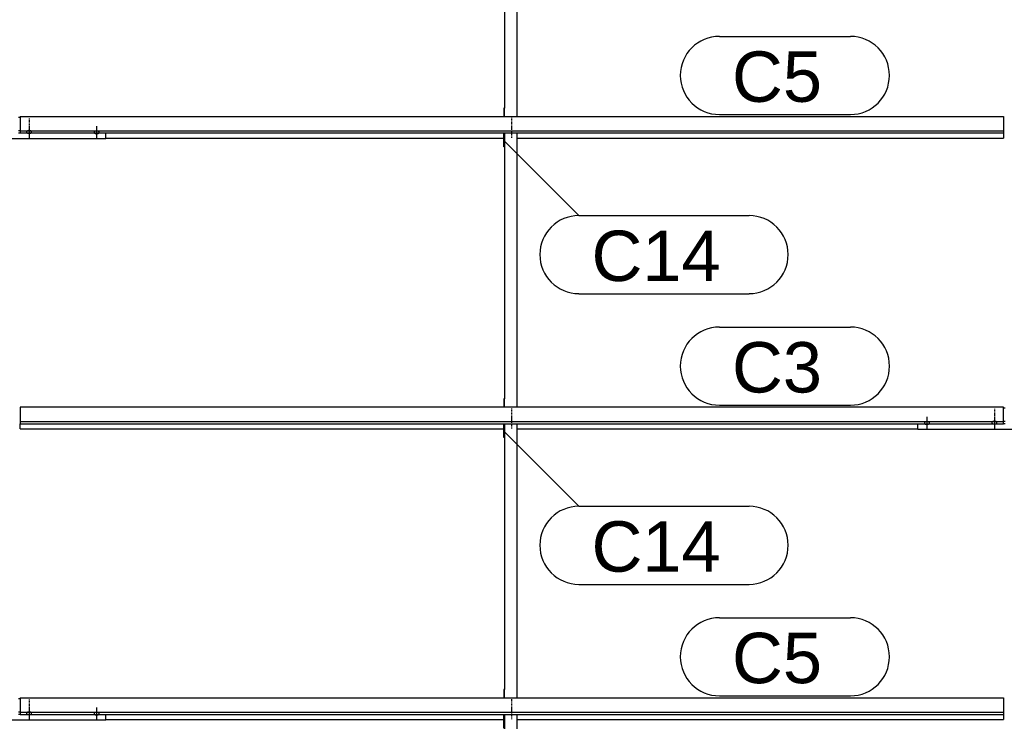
# Model space of a CAD drawing. Header units: millimetres. Extents: x -4888 to 73862, y -29046 to 15504.
# Tile 70 of 111: x 38501 to 42000, y 7215 to 9708. Entities that reach past the tile are written whole.
import ezdxf

# ---------------------------------------------------------------- set-up
doc = ezdxf.new("R2010")
doc.units = ezdxf.units.MM
doc.linetypes.add('DXK_LINE_DOT2', pattern=[3.9198, 1.9599, -1.9599])
doc.styles.add('Arial', font='ARIAL.TTF', dxfattribs={"height": 0.2})

# ---------------------------------------------------------------- blocks, each defined once
blk = doc.blocks.new('Part-1953139-17161 - 1282')
at = {"color": 3, "linetype": 'Continuous'}
for p, q in [((38503, 7298.3), (41997, 7298.3)), ((38503, 7298.3), (38503, 7240.1)), ((41997, 7298.3), (41997, 7240.1)), ((38503, 7247.5), (41997, 7247.5)), ((38503, 7240.1), (41997, 7240.1)), ((38807, 7221.4), (40222, 7221.4)), ((40269, 7221.4), (41997, 7221.4)), ((41997, 7240.1), (41997, 7221.4))]:
    blk.add_line(p, q, dxfattribs=at)
blk = doc.blocks.new('Part-1953139-18660 - 1282')
at = {"color": 3, "linetype": 'Continuous'}
for p, q in [((40222, 7190.7), (40222, 7240.1)), ((40224, 7240.1), (40224, 6295)), ((40269, 6265.5), (40269, 7240.1)), ((40224, 7190.7), (40222, 7190.7)), ((40224, 6295), (40222, 6295)), ((40222, 6295), (40222, 6265.5)), ((40224, 6265.5), (40224, 6295))]:
    blk.add_line(p, q, dxfattribs=at)
blk = doc.blocks.new('Part-1953139-17549 - 1282')
at = {"color": 3, "linetype": 'Continuous'}
for p, q in [((38497, 9361.6), (38503, 9361.6)), ((38497, 9315), (38503, 9315)), ((38497, 9306.5), (38503, 9306.5)), ((38193, 9284.7), (38193, 9305.8)), ((38807, 9284.7), (38193, 9284.7)), ((38807, 9284.7), (38807, 9305.8))]:
    blk.add_line(p, q, dxfattribs=at)
blk = doc.blocks.new('Bolt-1953139-17558 - 1282')
at = {"color": 5, "linetype": 'DXK_LINE_DOT2'}
blk.add_line((38535, 7293.3), (38535, 7250.9), dxfattribs=at)
blk = doc.blocks.new('Bolt-1953139-17771 - 1282')
at = {"color": 5, "linetype": 'Continuous'}
for p, q in [((41725, 8297.8), (41725, 8255.4)), ((41716.2, 8276.2), (41716, 8275.7)), ((41716, 8275.7), (41716, 8275.2)), ((41716, 8275.2), (41716, 8274.8)), ((41716, 8274.8), (41716.2, 8274.3)), ((41716.4, 8276.6), (41716.2, 8276.2)), ((41716.2, 8274.3), (41716.4, 8273.8)), ((41716.7, 8277.1), (41716.4, 8276.6)), ((41716.4, 8273.8), (41716.7, 8273.4)), ((41717.1, 8277.5), (41716.7, 8277.1)), ((41716.7, 8273.4), (41717.1, 8273)), ((41717.5, 8277.9), (41717.1, 8277.5)), ((41717.1, 8273), (41717.5, 8272.6)), ((41718, 8278.3), (41717.5, 8277.9)), ((41717.5, 8272.6), (41718, 8272.2)), ((41718.6, 8278.6), (41718, 8278.3)), ((41718, 8272.2), (41718.6, 8271.8)), ((41719.3, 8278.9), (41718.6, 8278.6)), ((41718.6, 8271.8), (41719.3, 8271.5)), ((41720, 8279.2), (41719.3, 8278.9)), ((41719.3, 8271.5), (41720, 8271.3)), ((41720.8, 8279.5), (41720, 8279.2)), ((41720, 8271.3), (41720.8, 8271)), ((41721.6, 8279.7), (41720.8, 8279.5)), ((41720.8, 8271), (41721.6, 8270.8)), ((41722.4, 8279.8), (41721.6, 8279.7)), ((41721.6, 8270.8), (41722.4, 8270.7)), ((41723.2, 8279.9), (41722.4, 8279.8)), ((41722.4, 8270.7), (41723.2, 8270.5)), ((41724.1, 8280), (41723.2, 8279.9)), ((41723.2, 8270.5), (41724.1, 8270.5)), ((41725, 8280), (41724.1, 8280)), ((41724.1, 8270.5), (41725, 8270.4)), ((41725.9, 8280), (41725, 8280)), ((41725, 8270.4), (41725.9, 8270.5)), ((41726.8, 8279.9), (41725.9, 8280)), ((41725.9, 8270.5), (41726.8, 8270.5)), ((41727.6, 8279.8), (41726.8, 8279.9)), ((41726.8, 8270.5), (41727.6, 8270.7)), ((41728.4, 8279.7), (41727.6, 8279.8)), ((41727.6, 8270.7), (41728.4, 8270.8)), ((41729.2, 8279.5), (41728.4, 8279.7)), ((41728.4, 8270.8), (41729.2, 8271)), ((41730, 8279.2), (41729.2, 8279.5)), ((41729.2, 8271), (41730, 8271.3)), ((41730.7, 8278.9), (41730, 8279.2)), ((41730, 8271.3), (41730.7, 8271.5)), ((41731.4, 8278.6), (41730.7, 8278.9)), ((41730.7, 8271.5), (41731.4, 8271.8)), ((41732, 8278.3), (41731.4, 8278.6)), ((41731.4, 8271.8), (41732, 8272.2)), ((41732.5, 8277.9), (41732, 8278.3)), ((41732, 8272.2), (41732.5, 8272.6)), ((41732.9, 8277.5), (41732.5, 8277.9)), ((41732.5, 8272.6), (41732.9, 8273)), ((41733.3, 8277.1), (41732.9, 8277.5)), ((41732.9, 8273), (41733.3, 8273.4)), ((41733.6, 8276.6), (41733.3, 8277.1)), ((41733.3, 8273.4), (41733.6, 8273.8)), ((41733.8, 8276.2), (41733.6, 8276.6)), ((41733.6, 8273.8), (41733.8, 8274.3)), ((41734, 8275.7), (41733.8, 8276.2)), ((41733.8, 8274.3), (41734, 8274.8)), ((41734, 8275.2), (41734, 8275.7)), ((41734, 8274.8), (41734, 8275.2))]:
    blk.add_line(p, q, dxfattribs=at)
blk = doc.blocks.new('Part-1953139-17160 - 1282')
at = {"color": 3, "linetype": 'Continuous'}
for p, q in [((41997, 8331.2), (38503, 8331.2)), ((38503, 8331.2), (38503, 8272.9)), ((41997, 8272.9), (41997, 8331.2)), ((38503, 8280.4), (41997, 8280.4)), ((38503, 8272.9), (41997, 8272.9)), ((38503, 8254.2), (38503, 8272.9)), ((38503, 8254.2), (40222, 8254.2)), ((40269, 8254.2), (41693, 8254.2))]:
    blk.add_line(p, q, dxfattribs=at)
blk = doc.blocks.new('Part-1953139-17159 - 1282')
at = {"color": 3, "linetype": 'Continuous'}
for p, q in [((38503, 9364), (41997, 9364)), ((38503, 9364), (38503, 9305.8)), ((41997, 9364), (41997, 9305.8)), ((38503, 9313.2), (41997, 9313.2)), ((38503, 9305.8), (41997, 9305.8)), ((38807, 9287.1), (40222, 9287.1)), ((40269, 9287.1), (41997, 9287.1)), ((41997, 9305.8), (41997, 9287.1))]:
    blk.add_line(p, q, dxfattribs=at)
blk = doc.blocks.new('Bolt-1953139-17550 - 1282')
at = {"color": 5, "linetype": 'Continuous'}
for p, q in [((38526.2, 9310.4), (38526, 9309.9)), ((38526, 9309.9), (38526, 9309.4)), ((38526, 9309.4), (38526, 9309)), ((38526, 9309), (38526.2, 9308.5)), ((38526.4, 9310.8), (38526.2, 9310.4)), ((38526.2, 9308.5), (38526.4, 9308.1)), ((38526.7, 9311.3), (38526.4, 9310.8)), ((38526.4, 9308.1), (38526.7, 9307.6)), ((38527.1, 9311.7), (38526.7, 9311.3)), ((38526.7, 9307.6), (38527.1, 9307.2)), ((38527.5, 9312.1), (38527.1, 9311.7)), ((38527.1, 9307.2), (38527.5, 9306.8)), ((38528, 9312.5), (38527.5, 9312.1)), ((38527.5, 9306.8), (38528, 9306.4)), ((38528.6, 9312.8), (38528, 9312.5)), ((38528, 9306.4), (38528.6, 9306.1)), ((38529.3, 9313.1), (38528.6, 9312.8)), ((38528.6, 9306.1), (38529.3, 9305.7)), ((38530, 9313.4), (38529.3, 9313.1)), ((38530.8, 9313.7), (38530, 9313.4)), ((38531.6, 9313.9), (38530.8, 9313.7)), ((38532.4, 9314), (38531.6, 9313.9)), ((38533.2, 9314.1), (38532.4, 9314)), ((38534.1, 9314.2), (38533.2, 9314.1)), ((38535, 9314.2), (38534.1, 9314.2)), ((38535, 9329.2), (38535, 9286.8)), ((38535.9, 9314.2), (38535, 9314.2)), ((38536.8, 9314.1), (38535.9, 9314.2)), ((38537.6, 9314), (38536.8, 9314.1)), ((38538.4, 9313.9), (38537.6, 9314)), ((38539.2, 9313.7), (38538.4, 9313.9)), ((38540, 9313.4), (38539.2, 9313.7)), ((38540.7, 9313.1), (38540, 9313.4)), ((38541.4, 9312.8), (38540.7, 9313.1)), ((38540.7, 9305.7), (38541.4, 9306.1)), ((38542, 9312.5), (38541.4, 9312.8)), ((38541.4, 9306.1), (38542, 9306.4)), ((38542.5, 9312.1), (38542, 9312.5)), ((38542, 9306.4), (38542.5, 9306.8)), ((38542.9, 9311.7), (38542.5, 9312.1)), ((38542.5, 9306.8), (38542.9, 9307.2)), ((38543.3, 9311.3), (38542.9, 9311.7)), ((38542.9, 9307.2), (38543.3, 9307.6)), ((38543.6, 9310.8), (38543.3, 9311.3)), ((38543.3, 9307.6), (38543.6, 9308.1)), ((38543.8, 9310.4), (38543.6, 9310.8)), ((38543.6, 9308.1), (38543.8, 9308.5)), ((38544, 9309.9), (38543.8, 9310.4)), ((38543.8, 9308.5), (38544, 9309)), ((38544, 9309.4), (38544, 9309.9)), ((38544, 9309), (38544, 9309.4)), ((38529.3, 9305.7), (38530, 9305.5)), ((38530, 9305.5), (38530.8, 9305.2)), ((38530.8, 9305.2), (38531.6, 9305)), ((38531.6, 9305), (38532.4, 9304.9)), ((38532.4, 9304.9), (38533.2, 9304.7)), ((38533.2, 9304.7), (38534.1, 9304.7)), ((38534.1, 9304.7), (38535, 9304.7)), ((38535, 9304.7), (38535.9, 9304.7)), ((38535.9, 9304.7), (38536.8, 9304.7)), ((38536.8, 9304.7), (38537.6, 9304.9)), ((38537.6, 9304.9), (38538.4, 9305)), ((38538.4, 9305), (38539.2, 9305.2)), ((38539.2, 9305.2), (38540, 9305.5)), ((38540, 9305.5), (38540.7, 9305.7))]:
    blk.add_line(p, q, dxfattribs=at)
blk = doc.blocks.new('Bolt-1953139-17554 - 1282')
at = {"color": 5, "linetype": 'Continuous'}
for p, q in [((38766.2, 9309), (38766, 9308.6)), ((38766, 9308.6), (38766, 9308.1)), ((38766, 9308.1), (38766, 9307.6)), ((38766, 9307.6), (38766.2, 9307.2)), ((38766.4, 9309.5), (38766.2, 9309)), ((38766.2, 9307.2), (38766.4, 9306.7)), ((38766.7, 9309.9), (38766.4, 9309.5)), ((38766.4, 9306.7), (38766.7, 9306.3)), ((38767.1, 9310.3), (38766.7, 9309.9)), ((38766.7, 9306.3), (38767.1, 9305.8)), ((38767.5, 9310.8), (38767.1, 9310.3)), ((38768, 9311.1), (38767.5, 9310.8)), ((38768.6, 9311.5), (38768, 9311.1)), ((38769.3, 9311.8), (38768.6, 9311.5)), ((38770, 9312.1), (38769.3, 9311.8)), ((38770.8, 9312.3), (38770, 9312.1)), ((38771.6, 9312.5), (38770.8, 9312.3)), ((38772.4, 9312.7), (38771.6, 9312.5)), ((38773.2, 9312.8), (38772.4, 9312.7)), ((38774.1, 9312.9), (38773.2, 9312.8)), ((38775, 9312.9), (38774.1, 9312.9)), ((38775, 9330.6), (38775, 9288.3)), ((38775.9, 9312.9), (38775, 9312.9)), ((38776.8, 9312.8), (38775.9, 9312.9)), ((38777.6, 9312.7), (38776.8, 9312.8)), ((38778.4, 9312.5), (38777.6, 9312.7)), ((38779.2, 9312.3), (38778.4, 9312.5)), ((38780, 9312.1), (38779.2, 9312.3)), ((38780.7, 9311.8), (38780, 9312.1)), ((38781.4, 9311.5), (38780.7, 9311.8)), ((38782, 9311.1), (38781.4, 9311.5)), ((38782.5, 9310.8), (38782, 9311.1)), ((38782.9, 9310.3), (38782.5, 9310.8)), ((38783.3, 9309.9), (38782.9, 9310.3)), ((38782.9, 9305.8), (38783.3, 9306.3)), ((38783.6, 9309.5), (38783.3, 9309.9)), ((38783.3, 9306.3), (38783.6, 9306.7)), ((38783.8, 9309), (38783.6, 9309.5)), ((38783.6, 9306.7), (38783.8, 9307.2)), ((38784, 9308.6), (38783.8, 9309)), ((38783.8, 9307.2), (38784, 9307.6)), ((38784, 9308.1), (38784, 9308.6)), ((38784, 9307.6), (38784, 9308.1)), ((38767.1, 9305.8), (38767.5, 9305.4)), ((38767.5, 9305.4), (38768, 9305.1)), ((38768, 9305.1), (38768.6, 9304.7)), ((38768.6, 9304.7), (38769.3, 9304.4)), ((38769.3, 9304.4), (38770, 9304.1)), ((38770, 9304.1), (38770.8, 9303.9)), ((38770.8, 9303.9), (38771.6, 9303.7)), ((38771.6, 9303.7), (38772.4, 9303.5)), ((38772.4, 9303.5), (38773.2, 9303.4)), ((38773.2, 9303.4), (38774.1, 9303.3)), ((38774.1, 9303.3), (38775, 9303.3)), ((38775, 9303.3), (38775.9, 9303.3)), ((38775.9, 9303.3), (38776.8, 9303.4)), ((38776.8, 9303.4), (38777.6, 9303.5)), ((38777.6, 9303.5), (38778.4, 9303.7)), ((38778.4, 9303.7), (38779.2, 9303.9)), ((38779.2, 9303.9), (38780, 9304.1)), ((38780, 9304.1), (38780.7, 9304.4)), ((38780.7, 9304.4), (38781.4, 9304.7)), ((38781.4, 9304.7), (38782, 9305.1)), ((38782, 9305.1), (38782.5, 9305.4)), ((38782.5, 9305.4), (38782.9, 9305.8))]:
    blk.add_line(p, q, dxfattribs=at)
blk = doc.blocks.new('Bolt-1953139-17551 - 1282')
at = {"color": 5, "linetype": 'DXK_LINE_DOT2'}
blk.add_line((38535, 9359), (38535, 9316.6), dxfattribs=at)
blk = doc.blocks.new('Part-1953139-17556 - 1282')
at = {"color": 3, "linetype": 'Continuous'}
for p, q in [((38497, 7295.9), (38503, 7295.9)), ((38497, 7249.3), (38503, 7249.3)), ((38193, 7219), (38193, 7240.1)), ((38807, 7219), (38193, 7219)), ((38497, 7240.8), (38503, 7240.8)), ((38807, 7219), (38807, 7240.1))]:
    blk.add_line(p, q, dxfattribs=at)
blk = doc.blocks.new('Bolt-1953139-17557 - 1282')
at = {"color": 5, "linetype": 'Continuous'}
for p, q in [((38526.2, 7244.7), (38526, 7244.2)), ((38526, 7244.2), (38526, 7243.7)), ((38526, 7243.7), (38526, 7243.3)), ((38526, 7243.3), (38526.2, 7242.8)), ((38526.4, 7245.1), (38526.2, 7244.7)), ((38526.2, 7242.8), (38526.4, 7242.3)), ((38526.7, 7245.6), (38526.4, 7245.1)), ((38526.4, 7242.3), (38526.7, 7241.9)), ((38527.1, 7246), (38526.7, 7245.6)), ((38526.7, 7241.9), (38527.1, 7241.5)), ((38527.5, 7246.4), (38527.1, 7246)), ((38528, 7246.8), (38527.5, 7246.4)), ((38528.6, 7247.1), (38528, 7246.8)), ((38529.3, 7247.4), (38528.6, 7247.1)), ((38530, 7247.7), (38529.3, 7247.4)), ((38530.8, 7248), (38530, 7247.7)), ((38531.6, 7248.2), (38530.8, 7248)), ((38532.4, 7248.3), (38531.6, 7248.2)), ((38533.2, 7248.4), (38532.4, 7248.3)), ((38534.1, 7248.5), (38533.2, 7248.4)), ((38535, 7248.5), (38534.1, 7248.5)), ((38535, 7263.5), (38535, 7221.1)), ((38535.9, 7248.5), (38535, 7248.5)), ((38536.8, 7248.4), (38535.9, 7248.5)), ((38537.6, 7248.3), (38536.8, 7248.4)), ((38538.4, 7248.2), (38537.6, 7248.3)), ((38539.2, 7248), (38538.4, 7248.2)), ((38540, 7247.7), (38539.2, 7248)), ((38540.7, 7247.4), (38540, 7247.7)), ((38541.4, 7247.1), (38540.7, 7247.4)), ((38542, 7246.8), (38541.4, 7247.1)), ((38542.5, 7246.4), (38542, 7246.8)), ((38542.9, 7246), (38542.5, 7246.4)), ((38543.3, 7245.6), (38542.9, 7246)), ((38542.9, 7241.5), (38543.3, 7241.9)), ((38543.6, 7245.1), (38543.3, 7245.6)), ((38543.3, 7241.9), (38543.6, 7242.3)), ((38543.8, 7244.7), (38543.6, 7245.1)), ((38543.6, 7242.3), (38543.8, 7242.8)), ((38544, 7244.2), (38543.8, 7244.7)), ((38543.8, 7242.8), (38544, 7243.3)), ((38544, 7243.7), (38544, 7244.2)), ((38544, 7243.3), (38544, 7243.7)), ((38527.1, 7241.5), (38527.5, 7241.1)), ((38527.5, 7241.1), (38528, 7240.7)), ((38528, 7240.7), (38528.6, 7240.3)), ((38528.6, 7240.3), (38529.3, 7240)), ((38529.3, 7240), (38530, 7239.7)), ((38530, 7239.7), (38530.8, 7239.5)), ((38530.8, 7239.5), (38531.6, 7239.3)), ((38531.6, 7239.3), (38532.4, 7239.1)), ((38532.4, 7239.1), (38533.2, 7239)), ((38533.2, 7239), (38534.1, 7239)), ((38534.1, 7239), (38535, 7238.9)), ((38535, 7238.9), (38535.9, 7239)), ((38535.9, 7239), (38536.8, 7239)), ((38536.8, 7239), (38537.6, 7239.1)), ((38537.6, 7239.1), (38538.4, 7239.3)), ((38538.4, 7239.3), (38539.2, 7239.5)), ((38539.2, 7239.5), (38540, 7239.7)), ((38540, 7239.7), (38540.7, 7240)), ((38540.7, 7240), (38541.4, 7240.3)), ((38541.4, 7240.3), (38542, 7240.7)), ((38542, 7240.7), (38542.5, 7241.1)), ((38542.5, 7241.1), (38542.9, 7241.5))]:
    blk.add_line(p, q, dxfattribs=at)
blk = doc.blocks.new('Bolt-1953139-17561 - 1282')
at = {"color": 5, "linetype": 'Continuous'}
for p, q in [((38766.2, 7243.3), (38766, 7242.8)), ((38766, 7242.8), (38766, 7242.4)), ((38766, 7242.4), (38766, 7241.9)), ((38766, 7241.9), (38766.2, 7241.4)), ((38766.4, 7243.8), (38766.2, 7243.3)), ((38766.7, 7244.2), (38766.4, 7243.8)), ((38767.1, 7244.6), (38766.7, 7244.2)), ((38767.5, 7245), (38767.1, 7244.6)), ((38768, 7245.4), (38767.5, 7245)), ((38768.6, 7245.8), (38768, 7245.4)), ((38769.3, 7246.1), (38768.6, 7245.8)), ((38770, 7246.4), (38769.3, 7246.1)), ((38770.8, 7246.6), (38770, 7246.4)), ((38771.6, 7246.8), (38770.8, 7246.6)), ((38772.4, 7247), (38771.6, 7246.8)), ((38773.2, 7247.1), (38772.4, 7247)), ((38774.1, 7247.1), (38773.2, 7247.1)), ((38775, 7247.2), (38774.1, 7247.1)), ((38775, 7264.9), (38775, 7222.6)), ((38775.9, 7247.1), (38775, 7247.2)), ((38776.8, 7247.1), (38775.9, 7247.1)), ((38777.6, 7247), (38776.8, 7247.1)), ((38778.4, 7246.8), (38777.6, 7247)), ((38779.2, 7246.6), (38778.4, 7246.8)), ((38780, 7246.4), (38779.2, 7246.6)), ((38780.7, 7246.1), (38780, 7246.4)), ((38781.4, 7245.8), (38780.7, 7246.1)), ((38782, 7245.4), (38781.4, 7245.8)), ((38782.5, 7245), (38782, 7245.4)), ((38782.9, 7244.6), (38782.5, 7245)), ((38783.3, 7244.2), (38782.9, 7244.6)), ((38783.6, 7243.8), (38783.3, 7244.2)), ((38783.8, 7243.3), (38783.6, 7243.8)), ((38784, 7242.8), (38783.8, 7243.3)), ((38783.8, 7241.4), (38784, 7241.9)), ((38784, 7242.4), (38784, 7242.8)), ((38784, 7241.9), (38784, 7242.4)), ((38766.2, 7241.4), (38766.4, 7241)), ((38766.4, 7241), (38766.7, 7240.5)), ((38766.7, 7240.5), (38767.1, 7240.1)), ((38767.1, 7240.1), (38767.5, 7239.7)), ((38767.5, 7239.7), (38768, 7239.3)), ((38768, 7239.3), (38768.6, 7239)), ((38768.6, 7239), (38769.3, 7238.7)), ((38769.3, 7238.7), (38770, 7238.4)), ((38770, 7238.4), (38770.8, 7238.2)), ((38770.8, 7238.2), (38771.6, 7238)), ((38771.6, 7238), (38772.4, 7237.8)), ((38772.4, 7237.8), (38773.2, 7237.7)), ((38773.2, 7237.7), (38774.1, 7237.6)), ((38774.1, 7237.6), (38775, 7237.6)), ((38775, 7237.6), (38775.9, 7237.6)), ((38775.9, 7237.6), (38776.8, 7237.7)), ((38776.8, 7237.7), (38777.6, 7237.8)), ((38777.6, 7237.8), (38778.4, 7238)), ((38778.4, 7238), (38779.2, 7238.2)), ((38779.2, 7238.2), (38780, 7238.4)), ((38780, 7238.4), (38780.7, 7238.7)), ((38780.7, 7238.7), (38781.4, 7239)), ((38781.4, 7239), (38782, 7239.3)), ((38782, 7239.3), (38782.5, 7239.7)), ((38782.5, 7239.7), (38782.9, 7240.1)), ((38782.9, 7240.1), (38783.3, 7240.5)), ((38783.3, 7240.5), (38783.6, 7241)), ((38783.6, 7241), (38783.8, 7241.4))]:
    blk.add_line(p, q, dxfattribs=at)
blk = doc.blocks.new('Bolt-1953139-18659 - 1282')
at = {"color": 5, "linetype": 'DXK_LINE_DOT2'}
blk.add_line((40250, 7223.2), (40250, 7265.6), dxfattribs=at)
blk = doc.blocks.new('Part-1953139-17766 - 1282')
at = {"color": 3, "linetype": 'Continuous'}
for p, q in [((41997, 8328.7), (42003, 8328.7)), ((41693, 8251.8), (41693, 8272.9)), ((41997, 8282.2), (42003, 8282.2)), ((41997, 8273.7), (42003, 8273.7)), ((42307, 8251.8), (42307, 8272.9)), ((42307, 8251.8), (41693, 8251.8))]:
    blk.add_line(p, q, dxfattribs=at)
blk = doc.blocks.new('Bolt-1953139-17767 - 1282')
at = {"color": 5, "linetype": 'Continuous'}
for p, q in [((41965, 8296.3), (41965, 8254)), ((41956.2, 8277.5), (41956, 8277.1)), ((41956, 8277.1), (41956, 8276.6)), ((41956, 8276.6), (41956, 8276.1)), ((41956, 8276.1), (41956.2, 8275.7)), ((41956.4, 8278), (41956.2, 8277.5)), ((41956.2, 8275.7), (41956.4, 8275.2)), ((41956.7, 8278.4), (41956.4, 8278)), ((41956.4, 8275.2), (41956.7, 8274.8)), ((41957.1, 8278.8), (41956.7, 8278.4)), ((41956.7, 8274.8), (41957.1, 8274.3)), ((41957.5, 8279.3), (41957.1, 8278.8)), ((41957.1, 8274.3), (41957.5, 8273.9)), ((41958, 8279.6), (41957.5, 8279.3)), ((41957.5, 8273.9), (41958, 8273.6)), ((41958.6, 8280), (41958, 8279.6)), ((41958, 8273.6), (41958.6, 8273.2)), ((41959.3, 8280.3), (41958.6, 8280)), ((41958.6, 8273.2), (41959.3, 8272.9)), ((41960, 8280.6), (41959.3, 8280.3)), ((41959.3, 8272.9), (41960, 8272.6)), ((41960.8, 8280.8), (41960, 8280.6)), ((41960, 8272.6), (41960.8, 8272.4)), ((41961.6, 8281), (41960.8, 8280.8)), ((41960.8, 8272.4), (41961.6, 8272.2)), ((41962.4, 8281.2), (41961.6, 8281)), ((41961.6, 8272.2), (41962.4, 8272)), ((41963.2, 8281.3), (41962.4, 8281.2)), ((41962.4, 8272), (41963.2, 8271.9)), ((41964.1, 8281.4), (41963.2, 8281.3)), ((41963.2, 8271.9), (41964.1, 8271.8)), ((41965, 8281.4), (41964.1, 8281.4)), ((41964.1, 8271.8), (41965, 8271.8)), ((41965.9, 8281.4), (41965, 8281.4)), ((41965, 8271.8), (41965.9, 8271.8)), ((41966.8, 8281.3), (41965.9, 8281.4)), ((41965.9, 8271.8), (41966.8, 8271.9)), ((41967.6, 8281.2), (41966.8, 8281.3)), ((41966.8, 8271.9), (41967.6, 8272)), ((41968.4, 8281), (41967.6, 8281.2)), ((41967.6, 8272), (41968.4, 8272.2)), ((41969.2, 8280.8), (41968.4, 8281)), ((41968.4, 8272.2), (41969.2, 8272.4)), ((41970, 8280.6), (41969.2, 8280.8)), ((41969.2, 8272.4), (41970, 8272.6)), ((41970.7, 8280.3), (41970, 8280.6)), ((41970, 8272.6), (41970.7, 8272.9)), ((41971.4, 8280), (41970.7, 8280.3)), ((41970.7, 8272.9), (41971.4, 8273.2)), ((41972, 8279.6), (41971.4, 8280)), ((41971.4, 8273.2), (41972, 8273.6)), ((41972.5, 8279.3), (41972, 8279.6)), ((41972, 8273.6), (41972.5, 8273.9)), ((41972.9, 8278.8), (41972.5, 8279.3)), ((41972.5, 8273.9), (41972.9, 8274.3)), ((41973.3, 8278.4), (41972.9, 8278.8)), ((41972.9, 8274.3), (41973.3, 8274.8)), ((41973.6, 8278), (41973.3, 8278.4)), ((41973.3, 8274.8), (41973.6, 8275.2)), ((41973.8, 8277.5), (41973.6, 8278)), ((41973.6, 8275.2), (41973.8, 8275.7)), ((41974, 8277.1), (41973.8, 8277.5)), ((41973.8, 8275.7), (41974, 8276.1)), ((41974, 8276.6), (41974, 8277.1)), ((41974, 8276.1), (41974, 8276.6))]:
    blk.add_line(p, q, dxfattribs=at)
blk = doc.blocks.new('Bolt-1953139-17768 - 1282')
at = {"color": 5, "linetype": 'DXK_LINE_DOT2'}
blk.add_line((41965, 8326.1), (41965, 8283.8), dxfattribs=at)
blk = doc.blocks.new('Bolt-1953139-18653 - 1282')
at = {"color": 5, "linetype": 'DXK_LINE_DOT2'}
blk.add_line((40250, 9289), (40250, 9331.3), dxfattribs=at)
blk = doc.blocks.new('Part-1953139-18651 - 1282')
at = {"color": 3, "linetype": 'Continuous'}
for p, q in [((40222, 10289.3), (40222, 10338.6)), ((40224, 10338.6), (40224, 9393.6)), ((40269, 9364), (40269, 10338.6)), ((40224, 10289.3), (40222, 10289.3)), ((40224, 9393.6), (40222, 9393.6)), ((40222, 9393.6), (40222, 9364)), ((40224, 9364), (40224, 9393.6))]:
    blk.add_line(p, q, dxfattribs=at)
blk = doc.blocks.new('Bolt-1953139-18652 - 1282')
at = {"color": 5, "linetype": 'DXK_LINE_DOT2'}
blk.add_line((40250, 9318.8), (40250, 9361.1), dxfattribs=at)
blk = doc.blocks.new('Part-1953139-18654 - 1282')
at = {"color": 3, "linetype": 'Continuous'}
for p, q in [((40222, 9256.4), (40222, 9305.8)), ((40224, 9305.8), (40224, 8360.7)), ((40269, 8331.2), (40269, 9305.8)), ((40224, 9256.4), (40222, 9256.4)), ((40224, 8360.7), (40222, 8360.7)), ((40222, 8360.7), (40222, 8331.2)), ((40224, 8331.2), (40224, 8360.7))]:
    blk.add_line(p, q, dxfattribs=at)
blk = doc.blocks.new('Bolt-1953139-18655 - 1282')
at = {"color": 5, "linetype": 'DXK_LINE_DOT2'}
blk.add_line((40250, 8285.9), (40250, 8328.2), dxfattribs=at)
blk = doc.blocks.new('Bolt-1953139-18656 - 1282')
at = {"color": 5, "linetype": 'DXK_LINE_DOT2'}
blk.add_line((40250, 8256.1), (40250, 8298.4), dxfattribs=at)
blk = doc.blocks.new('Part-1953139-18657 - 1282')
at = {"color": 3, "linetype": 'Continuous'}
for p, q in [((40222, 8223.6), (40222, 8272.9)), ((40224, 8272.9), (40224, 7327.9)), ((40269, 7298.3), (40269, 8272.9)), ((40224, 8223.6), (40222, 8223.6)), ((40224, 7327.9), (40222, 7327.9)), ((40222, 7327.9), (40222, 7298.3)), ((40224, 7298.3), (40224, 7327.9))]:
    blk.add_line(p, q, dxfattribs=at)
blk = doc.blocks.new('Bolt-1953139-18658 - 1282')
at = {"color": 5, "linetype": 'DXK_LINE_DOT2'}
blk.add_line((40250, 7253), (40250, 7295.4), dxfattribs=at)
blk = doc.blocks.new('Mark-1953139-19702 - 1282')
at = {"color": 136, "linetype": 'Continuous'}
for p, q in [((40223.2, 9277.5), (40488.4, 9012.3)), ((40488.4, 9012.3), (41093.2, 9012.3)), ((40488.4, 8734.8), (41093.2, 8734.8))]:
    blk.add_line(p, q, dxfattribs=at)
for centre, start, end in [((40488.4, 8873.6), 90, 270), ((41093.2, 8873.6), 270, 90)]:
    blk.add_arc(centre, 138.7, start, end, dxfattribs=at)
at = {"color": 0}
blk.add_wipeout([(40991.9, 8779.8), (40991.9, 8967.3), (40533.4, 8967.3), (40533.4, 8779.8)], dxfattribs=at)
blk.add_wipeout([(40991.9, 8779.8), (40991.9, 8967.3), (40533.4, 8967.3), (40533.4, 8779.8)], dxfattribs=at)
at = {"color": 2, "style": 'Arial'}
blk.add_text('C14', height=179.08, dxfattribs=at).set_placement((40533.4, 8779.8))
blk = doc.blocks.new('Mark-1953139-19328 - 1282')
at = {"color": 136, "linetype": 'Continuous'}
for p, q in [((40987.5, 8616.2), (41453.2, 8616.2)), ((40987.5, 8338.7), (41453.2, 8338.7))]:
    blk.add_line(p, q, dxfattribs=at)
for centre, radius, start, end in [((40987.5, 8477.4), 138.7, 90, 270), ((41453.2, 8477.4), 138.8, 270, 90)]:
    blk.add_arc(centre, radius, start, end, dxfattribs=at)
at = {"color": 0}
blk.add_wipeout([(41352, 8383.7), (41352, 8571.2), (41032.5, 8571.2), (41032.5, 8383.7)], dxfattribs=at)
blk.add_wipeout([(41352, 8383.7), (41352, 8571.2), (41032.5, 8571.2), (41032.5, 8383.7)], dxfattribs=at)
at = {"color": 2, "style": 'Arial'}
blk.add_text('C3', height=179.08, dxfattribs=at).set_placement((41032.5, 8383.7))
blk = doc.blocks.new('Mark-1953139-19703 - 1282')
at = {"color": 136, "linetype": 'Continuous'}
for p, q in [((40223.2, 8244.6), (40488.4, 7979.5)), ((40488.4, 7979.5), (41093.2, 7979.5)), ((40488.4, 7702), (41093.2, 7702))]:
    blk.add_line(p, q, dxfattribs=at)
for centre, start, end in [((40488.4, 7840.7), 90, 270), ((41093.2, 7840.7), 270, 90)]:
    blk.add_arc(centre, 138.7, start, end, dxfattribs=at)
at = {"color": 0}
blk.add_wipeout([(40991.9, 7747), (40991.9, 7934.5), (40533.4, 7934.5), (40533.4, 7747)], dxfattribs=at)
blk.add_wipeout([(40991.9, 7747), (40991.9, 7934.5), (40533.4, 7934.5), (40533.4, 7747)], dxfattribs=at)
at = {"color": 2, "style": 'Arial'}
blk.add_text('C14', height=179.08, dxfattribs=at).set_placement((40533.4, 7747))
blk = doc.blocks.new('Mark-1953139-19327 - 1282')
at = {"color": 136, "linetype": 'Continuous'}
for p, q in [((40987.5, 9649), (41453.2, 9649)), ((40987.5, 9371.5), (41453.2, 9371.5))]:
    blk.add_line(p, q, dxfattribs=at)
for centre, start, end in [((40987.5, 9510.3), 90, 270), ((41453.2, 9510.3), 270, 90)]:
    blk.add_arc(centre, 138.7, start, end, dxfattribs=at)
at = {"color": 0}
blk.add_wipeout([(41352, 9416.5), (41352, 9604), (41032.5, 9604), (41032.5, 9416.5)], dxfattribs=at)
blk.add_wipeout([(41352, 9416.5), (41352, 9604), (41032.5, 9604), (41032.5, 9416.5)], dxfattribs=at)
at = {"color": 2, "style": 'Arial'}
blk.add_text('C5', height=179.08, dxfattribs=at).set_placement((41032.5, 9416.5))
blk = doc.blocks.new('Mark-1953139-19329 - 1282')
at = {"color": 136, "linetype": 'Continuous'}
for p, q in [((40987.5, 7583.3), (41453.2, 7583.3)), ((40987.5, 7305.8), (41453.2, 7305.8))]:
    blk.add_line(p, q, dxfattribs=at)
for centre, start, end in [((40987.5, 7444.6), 90, 270), ((41453.2, 7444.6), 270, 90)]:
    blk.add_arc(centre, 138.7, start, end, dxfattribs=at)
at = {"color": 0}
blk.add_wipeout([(41352, 7350.8), (41352, 7538.3), (41032.5, 7538.3), (41032.5, 7350.8)], dxfattribs=at)
blk.add_wipeout([(41352, 7350.8), (41352, 7538.3), (41032.5, 7538.3), (41032.5, 7350.8)], dxfattribs=at)
at = {"color": 2, "style": 'Arial'}
blk.add_text('C5', height=179.08, dxfattribs=at).set_placement((41032.5, 7350.8))

msp = doc.modelspace()

# ---------------------------------------------------------------- block references
for name in ['Part-1953139-18651 - 1282', 'Part-1953139-17549 - 1282', 'Part-1953139-17159 - 1282', 'Bolt-1953139-17551 - 1282', 'Bolt-1953139-18652 - 1282', 'Bolt-1953139-17550 - 1282', 'Bolt-1953139-17554 - 1282', 'Bolt-1953139-18653 - 1282', 'Part-1953139-18654 - 1282', 'Part-1953139-17160 - 1282', 'Bolt-1953139-18655 - 1282', 'Part-1953139-17766 - 1282', 'Bolt-1953139-18656 - 1282', 'Bolt-1953139-17771 - 1282', 'Bolt-1953139-17767 - 1282', 'Bolt-1953139-17768 - 1282', 'Part-1953139-18657 - 1282', 'Part-1953139-17556 - 1282', 'Part-1953139-17161 - 1282', 'Bolt-1953139-17558 - 1282', 'Bolt-1953139-18658 - 1282', 'Bolt-1953139-17557 - 1282', 'Bolt-1953139-17561 - 1282', 'Bolt-1953139-18659 - 1282', 'Part-1953139-18660 - 1282']:
    msp.add_blockref(name, (0, 0))

# ---------------------------------------------------------------- next in the draw order: block references
for name in ['Mark-1953139-19327 - 1282', 'Mark-1953139-19702 - 1282', 'Mark-1953139-19328 - 1282', 'Mark-1953139-19703 - 1282', 'Mark-1953139-19329 - 1282']:
    msp.add_blockref(name, (0, 0))

doc.saveas('drawing.dxf')
